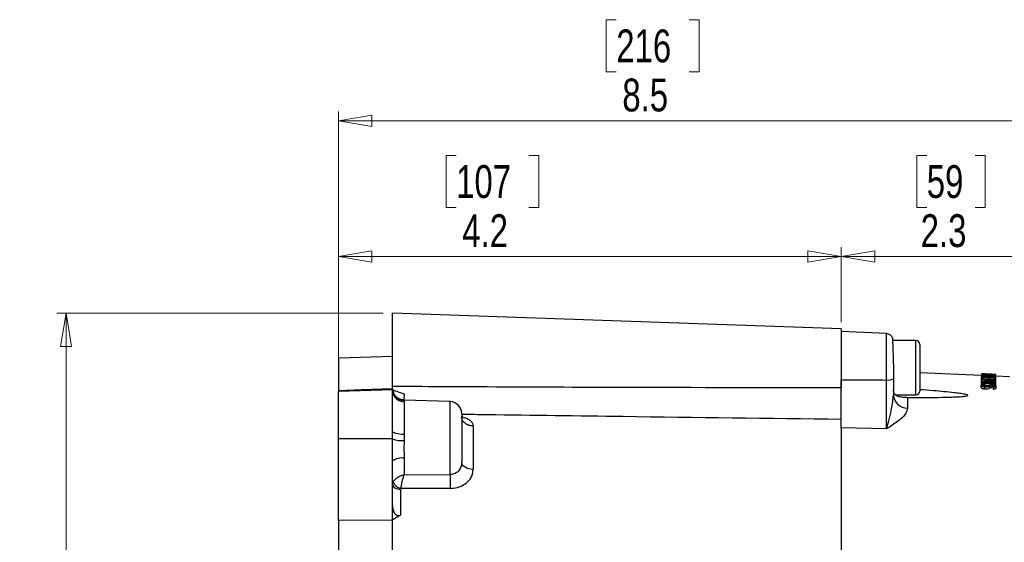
# Model space of a CAD drawing. Header units: inches. Extents: x 0.6 to 16.3, y 0.2 to 11.5.
# Tile 11 of 33: x 8.9 to 13.1, y 6.6 to 8.8. Entities that reach past the tile are written whole.
import ezdxf

# ---------------------------------------------------------------- set-up
doc = ezdxf.new("R2010")
doc.units = ezdxf.units.IN
doc.header["$MEASUREMENT"] = 0
doc.styles.add('SLDTEXTSTYLE0', font='TXT', dxfattribs={"width": 0.75})
doc.dimstyles.new('SLDDIMSTYLE0', dxfattribs={"dimtxt": 0.137795, "dimasz": 0.14, "dimexe": 0, "dimexo": 0.0625, "dimgap": 0.034449, "dimtad": 0, "dimtih": 1, "dimtoh": 1, "dimdec": 1, "dimlfac": 2, "dimrnd": 1e-09, "dimzin": 12, "dimdsep": 46, "dimtxsty": 'SLDTEXTSTYLE0', "dimblk1": 'CLOSED', "dimblk2": 'CLOSED', "dimsah": 1, "dimcen": 0.09, "dimadec": 0, "dimazin": 3, "dimtfac": 1, "dimtdec": 1, "dimtofl": 0, "dimtmove": 0, "dimatfit": 3, "dimldrblk": 'CLOSED', "dimfxl": 0, "dimfrac": 2, "dimtolj": 1, "dimtzin": 12, "dimarcsym": 0})
doc.dimstyles.new('SLDDIMSTYLE1', dxfattribs={"dimtxt": 0.137795, "dimasz": 0.14, "dimexe": 0, "dimexo": 0.0625, "dimgap": 0.034449, "dimtad": 1, "dimdec": 1, "dimlfac": 2, "dimrnd": 1e-09, "dimzin": 12, "dimdsep": 46, "dimtxsty": 'SLDTEXTSTYLE0', "dimblk1": 'CLOSED', "dimblk2": 'CLOSED', "dimsah": 1, "dimcen": 0.09, "dimadec": 0, "dimazin": 3, "dimtfac": 1, "dimtdec": 1, "dimtofl": 0, "dimtmove": 0, "dimatfit": 3, "dimldrblk": 'CLOSED', "dimfxl": 0, "dimfrac": 2, "dimtolj": 1, "dimtzin": 12, "dimarcsym": 0})
doc.dimstyles.new('SLDDIMSTYLE2', dxfattribs={"dimtxt": 0.137795, "dimasz": 0.14, "dimexe": 0, "dimexo": 0.0625, "dimgap": 0.034449, "dimtad": 1, "dimdec": 1, "dimlfac": 2, "dimrnd": 1e-09, "dimzin": 12, "dimdsep": 46, "dimtxsty": 'SLDTEXTSTYLE0', "dimblk1": 'CLOSED', "dimblk2": 'CLOSED', "dimsah": 1, "dimcen": 0.09, "dimadec": 0, "dimazin": 3, "dimtfac": 1, "dimtofl": 0, "dimtmove": 0, "dimatfit": 3, "dimldrblk": 'CLOSED', "dimfxl": 0, "dimfrac": 2, "dimtolj": 1, "dimtzin": 12, "dimarcsym": 0})

# ---------------------------------------------------------------- blocks, each defined once
blk = doc.blocks.new('_Closed')
at = {"color": 0, "linetype": 'ByBlock', "lineweight": -2}
for p, q in [((-1, 0.166667), (0, 0)), ((-1, 0.166667), (-1, -0.166667)), ((0, 0), (-1, -0.166667)), ((0, 0), (-1, 0))]:
    blk.add_line(p, q, dxfattribs=at)
blk = doc.blocks.new('_D')
at = {"color": 7, "linetype": 'Continuous', "lineweight": 0}
for p, q in [((10.4674, 7.5738), (9.0962, 7.5738)), ((9.1355, 7.5738), (9.1355, 6.1943)), ((8.9828, 6.1663), (8.9408, 6.1663)), ((8.9408, 6.1663), (8.9408, 5.9476)), ((9.2883, 6.1663), (9.3302, 6.1663)), ((9.3302, 6.1663), (9.3302, 5.9476)), ((8.9408, 5.9476), (8.9828, 5.9476)), ((9.3302, 5.9476), (9.2883, 5.9476)), ((9.1355, 4.3897), (9.1355, 5.7414)), ((10.327, 4.3897), (9.0962, 4.3897))]:
    blk.add_line(p, q, dxfattribs=at)
at = {"color": 7, "linetype": 'Continuous', "lineweight": 18, "xscale": 0.14, "yscale": 0.14}
for p, rotation in [((9.1355, 7.5738, -0.2228), 90.0000000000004), ((9.1355, 4.3897, -0.2228), 270.0000000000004)]:
    blk.add_blockref('_Closed', p, dxfattribs=dict(at, rotation=rotation))
at = {"color": 7, "linetype": 'Continuous', "lineweight": 18, "char_height": 0.1378, "attachment_point": 1, "style": 'SLDTEXTSTYLE0'}
for s, insert in [('162', (8.9828, 6.1252)), ('6.4', (9.0083, 5.9191))]:
    blk.add_mtext(s, dxfattribs=dict(at, insert=insert))
blk = doc.blocks.new('_D_1')
at = {"color": 7, "linetype": 'Continuous', "lineweight": 0}
for p, q in [((10.7737, 8.2359), (10.7317, 8.2359)), ((10.7317, 8.2359), (10.7317, 8.0172)), ((11.0792, 8.2359), (11.1212, 8.2359)), ((11.1212, 8.2359), (11.1212, 8.0172)), ((10.7317, 8.0172), (10.7737, 8.0172)), ((11.1212, 8.0172), (11.0792, 8.0172)), ((10.2801, 6.7418), (10.2801, 7.8504)), ((12.3911, 7.5348), (12.3911, 7.8504)), ((12.3911, 7.811), (10.2801, 7.811))]:
    blk.add_line(p, q, dxfattribs=at)
at = {"color": 7, "linetype": 'Continuous', "lineweight": 18, "xscale": 0.14, "yscale": 0.14, "rotation": 180.0000000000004}
blk.add_blockref('_Closed', (10.2801, 7.811, -0.2228), dxfattribs=at)
at = {"color": 7, "linetype": 'Continuous', "lineweight": 18, "xscale": 0.14, "yscale": 0.14}
blk.add_blockref('_Closed', (12.3911, 7.811, -0.2228), dxfattribs=at)
at = {"color": 7, "linetype": 'Continuous', "lineweight": 18, "char_height": 0.1378, "attachment_point": 1, "style": 'SLDTEXTSTYLE0'}
for s, insert in [('107', (10.7737, 8.1948)), ('4.2', (10.7992, 7.9886))]:
    blk.add_mtext(s, dxfattribs=dict(at, insert=insert))
blk = doc.blocks.new('_D_2')
at = {"color": 7, "linetype": 'Continuous', "lineweight": 0}
for p, q in [((11.446, 8.8057), (11.404, 8.8057)), ((11.404, 8.8057), (11.404, 8.587)), ((11.7515, 8.8057), (11.7935, 8.8057)), ((11.7935, 8.8057), (11.7935, 8.587)), ((11.404, 8.587), (11.446, 8.587)), ((11.7935, 8.587), (11.7515, 8.587)), ((10.2801, 7.0845), (10.2801, 8.4202)), ((14.5401, 5.615), (14.5401, 8.4202)), ((14.5401, 8.3808), (10.2801, 8.3808))]:
    blk.add_line(p, q, dxfattribs=at)
at = {"color": 7, "linetype": 'Continuous', "lineweight": 18, "xscale": 0.14, "yscale": 0.14, "rotation": 180.0000000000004}
blk.add_blockref('_Closed', (10.2801, 8.3808, -0.2228), dxfattribs=at)
at = {"color": 7, "linetype": 'Continuous', "lineweight": 18, "xscale": 0.14, "yscale": 0.14}
blk.add_blockref('_Closed', (14.5401, 8.3808, -0.2228), dxfattribs=at)
at = {"color": 7, "linetype": 'Continuous', "lineweight": 18, "char_height": 0.1378, "attachment_point": 1, "style": 'SLDTEXTSTYLE0'}
for s, insert in [('216', (11.446, 8.7646)), ('8.5', (11.4715, 8.5584))]:
    blk.add_mtext(s, dxfattribs=dict(at, insert=insert))
blk = doc.blocks.new('_D_3')
at = {"color": 7, "linetype": 'Continuous', "lineweight": 0}
for p, q in [((12.7498, 8.2359), (12.7078, 8.2359)), ((12.7078, 8.2359), (12.7078, 8.0172)), ((12.9534, 8.2359), (12.9954, 8.2359)), ((12.9954, 8.2359), (12.9954, 8.0172)), ((12.7078, 8.0172), (12.7498, 8.0172)), ((12.9954, 8.0172), (12.9534, 8.0172)), ((12.3911, 7.5348), (12.3911, 7.8504)), ((13.5541, 6.0396), (13.5541, 7.8504)), ((13.5541, 7.811), (12.3911, 7.811))]:
    blk.add_line(p, q, dxfattribs=at)
at = {"color": 7, "linetype": 'Continuous', "lineweight": 18, "xscale": 0.14, "yscale": 0.14, "rotation": 180.0000000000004}
blk.add_blockref('_Closed', (12.3911, 7.811, -0.2228), dxfattribs=at)
at = {"color": 7, "linetype": 'Continuous', "lineweight": 18, "xscale": 0.14, "yscale": 0.14}
blk.add_blockref('_Closed', (13.5541, 7.811, -0.2228), dxfattribs=at)
at = {"color": 7, "linetype": 'Continuous', "lineweight": 18, "char_height": 0.1378, "attachment_point": 1, "style": 'SLDTEXTSTYLE0'}
for s, insert in [('59', (12.7498, 8.1948)), ('2.3', (12.7243, 7.9886))]:
    blk.add_mtext(s, dxfattribs=dict(at, insert=insert))

msp = doc.modelspace()

# ---------------------------------------------------------------- linework, layer by layer
at = {"color": 7, "linetype": 'Continuous', "lineweight": 25}
for p, q in [((12.3911, 7.508), (10.5068, 7.5738)), ((10.5068, 7.2666), (10.5068, 7.5738)), ((12.3911, 7.508), (12.3911, 7.3368)), ((12.5809, 7.4872), (12.3911, 7.4955)), ((12.7041, 7.4585), (12.6064, 7.4585)), ((12.7206, 7.442), (12.7206, 7.2462)), ((10.5068, 7.3915), (10.2801, 7.3836)), ((10.2801, 7.3836), (10.2801, 7.2491)), ((12.3911, 7.3373), (12.3911, 7.2933)), ((12.6096, 7.3404), (12.6096, 7.2979)), ((12.9798, 7.3111), (12.7206, 7.3224)), ((12.9796, 7.3186), (13.0073, 7.3174)), ((12.3911, 7.2933), (12.3911, 7.2609)), ((12.6096, 7.2979), (12.6096, 7.2295)), ((12.9796, 7.3101), (12.9796, 7.3099)), ((12.9798, 7.3075), (12.9798, 7.307)), ((12.9799, 7.2702), (12.9799, 7.2789)), ((13.0338, 7.3057), (12.98, 7.308)), ((12.98, 7.3073), (13.0338, 7.305)), ((12.98, 7.2986), (12.98, 7.3073)), ((12.98, 7.3024), (12.98, 7.3017)), ((12.98, 7.2994), (12.98, 7.2986)), ((13.04, 7.2931), (12.98, 7.2957)), ((12.98, 7.2946), (13.0271, 7.2926)), ((12.98, 7.286), (12.98, 7.2946)), ((12.98, 7.2803), (12.98, 7.2856)), ((13.04, 7.3013), (12.9801, 7.3038)), ((12.9801, 7.2978), (12.9862, 7.2976)), ((12.9862, 7.3027), (13.0093, 7.3017)), ((12.9862, 7.294), (12.9862, 7.3027)), ((12.9991, 7.3112), (12.9991, 7.314)), ((13.0073, 7.3139), (13.0073, 7.3174)), ((13.0084, 7.3113), (13.0084, 7.3163)), ((13.0093, 7.2966), (13.0154, 7.2963)), ((13.0134, 7.3171), (13.0334, 7.3163)), ((13.0154, 7.3014), (13.0339, 7.3006)), ((13.0154, 7.2928), (13.0154, 7.3014)), ((13.0236, 7.3114), (13.0236, 7.3148)), ((13.0399, 7.281), (13.0337, 7.2813)), ((13.0399, 7.3072), (13.0338, 7.3075)), ((13.0338, 7.3015), (13.0338, 7.305)), ((13.0338, 7.303), (13.04, 7.3027)), ((13.0338, 7.2955), (13.04, 7.2953)), ((13.0396, 7.311), (13.0396, 7.3156)), ((13.0399, 7.3072), (13.0399, 7.3109)), ((13.0973, 7.306), (13.0399, 7.3085)), ((13.0399, 7.2723), (13.0399, 7.281)), ((13.04, 7.2926), (13.04, 7.3013)), ((13.04, 7.2845), (13.04, 7.2931)), ((13.04, 7.2843), (13.04, 7.2929)), ((13.04, 7.2866), (13.04, 7.2926)), ((13.04, 7.2843), (13.04, 7.2845)), ((10.5068, 7.2517), (10.2801, 7.2437)), ((10.2801, 7.0451), (10.2801, 7.2437)), ((10.5068, 7.2517), (10.5068, 7.2666)), ((10.5068, 7.2491), (10.5068, 7.2517)), ((10.5068, 7.0776), (10.5068, 7.2491)), ((12.3911, 7.2498), (12.3911, 7.249)), ((12.9782, 7.2609), (12.9782, 7.2696)), ((12.9943, 7.2551), (12.9943, 7.2638)), ((12.9944, 7.2639), (12.9944, 7.2726)), ((12.9944, 7.2696), (13.011, 7.2689)), ((13.0137, 7.2585), (13.0137, 7.2672)), ((13.0137, 7.2585), (13.0197, 7.2605)), ((13.0197, 7.2605), (13.0197, 7.2692)), ((13.0273, 7.2554), (13.031, 7.2538)), ((13.0275, 7.2613), (13.0275, 7.27)), ((13.031, 7.2538), (13.031, 7.2625)), ((13.0336, 7.2731), (13.0398, 7.2729)), ((13.0398, 7.2678), (13.0398, 7.2729)), ((13.0398, 7.2673), (13.0399, 7.2723)), ((13.0399, 7.2744), (13.0399, 7.2757)), ((13.0412, 7.258), (13.0412, 7.2667)), ((10.7485, 7.2017), (10.5546, 7.2085)), ((10.5549, 7.2065), (10.5551, 7.201)), ((10.5551, 7.201), (10.5551, 7.064)), ((12.6205, 7.2297), (12.7041, 7.2297)), ((12.6694, 7.2191), (12.6694, 7.1749)), ((10.7968, 7.1517), (10.7968, 6.9484)), ((10.5068, 7.0451), (10.5068, 7.0776)), ((10.8451, 7.0988), (10.8451, 6.9169)), ((12.5809, 7.087), (12.3911, 7.091)), ((12.3911, 7.091), (12.3911, 5.9184)), ((10.5068, 7.0451), (10.2801, 7.0451)), ((10.2801, 6.7024), (10.2801, 7.0451)), ((10.5068, 6.9526), (10.5068, 7.0451)), ((10.5068, 6.775), (10.5068, 6.9526)), ((10.5551, 6.9641), (10.5551, 6.8946)), ((10.5551, 6.8946), (10.7485, 6.8955)), ((10.5412, 6.8374), (10.5406, 6.8338)), ((10.5406, 6.8338), (10.5406, 6.7252)), ((10.7485, 6.8374), (10.5412, 6.8374)), ((10.5068, 6.7043), (10.5068, 6.775)), ((10.5068, 6.7043), (10.2801, 6.7024)), ((10.2801, 6.7024), (10.2801, 6.3862)), ((10.5068, 6.5667), (10.5068, 6.7043))]:
    msp.add_line(p, q, dxfattribs=at)
at = {"color": 8, "linetype": 'Continuous', "lineweight": 25}
for p, q in [((12.5809, 7.2925), (12.5809, 7.4872)), ((12.7041, 7.2297), (12.7041, 7.4585)), ((13.0073, 7.3139), (13.0073, 7.3172)), ((10.5547, 7.2342), (10.5546, 7.2084)), ((10.7485, 6.8955), (10.7485, 7.2017))]:
    msp.add_line(p, q, dxfattribs=at)
at = {"color": 7, "linetype": 'Continuous', "lineweight": 25, "flags": 128}
for points in [[(13.0395, 7.3162), (13.0245, 7.3169), (13.0096, 7.3175), (12.9946, 7.3182), (12.9796, 7.3188)], [(13.0337, 7.278), (13.0202, 7.2786), (13.0068, 7.2791), (12.9933, 7.2797), (12.9799, 7.2803)], [(12.9799, 7.2789), (12.9933, 7.2783), (13.0068, 7.2778), (13.0202, 7.2772), (13.0337, 7.2766)], [(12.98, 7.2856), (12.9949, 7.285), (13.0099, 7.2843), (13.0249, 7.2837), (13.0399, 7.283)], [(13.0399, 7.2843), (13.0281, 7.2848), (13.0163, 7.2853), (13.0045, 7.2858), (12.9927, 7.2863)], [(10.2801, 7.2491), (10.3782, 7.2525), (10.5068, 7.257)], [(10.5551, 7.064), (10.5455, 7.0643), (10.5365, 7.0652), (10.5281, 7.0665), (10.5208, 7.0681), (10.5149, 7.0702), (10.5104, 7.0725), (10.5077, 7.075), (10.5068, 7.0776)], [(10.8451, 6.9169), (10.8355, 6.9177), (10.8265, 6.9196), (10.8181, 6.9226), (10.8108, 6.9265), (10.8049, 6.9312), (10.8004, 6.9366), (10.7977, 6.9424), (10.7968, 6.9484)], [(10.5068, 6.8534), (10.5074, 6.8496), (10.5093, 6.846), (10.5124, 6.8427), (10.5166, 6.8398), (10.5217, 6.8373), (10.5276, 6.8355), (10.5339, 6.8343), (10.5406, 6.8338)]]:
    msp.add_lwpolyline(points, dxfattribs=at)
at = {"color": 7, "linetype": 'Continuous', "lineweight": 25}
for centre, radius, start, end in [((12.5796, 7.4572), 0.03, 19.3623, 87.5), ((12.7041, 7.442), 0.0165, 0, 90), ((12.5876, 7.3358), 0.0438, 261.2024, 300.1379), ((10.5563, 7.2561), 0.0497, 185.177, 268.3818), ((10.5558, 7.25), 0.049, 181.0678, 269.1271), ((12.7041, 7.2462), 0.0165, 270, 0), ((10.7468, 7.1517), 0.05, 360, 88), ((12.6681, 7.2334), 0.0586, 183.8565, 271.2862), ((10.5461, 7.1459), 0.1081, 248.6809, 274.6462), ((10.544, 6.9039), 0.0612, 79.5896, 127.4203), ((11.7858, 6.8664), 1.0376, 178.3937, 181.6063), ((10.5472, 6.878), 0.041, 200.8829, 261.5723)]:
    msp.add_arc(centre, radius, start, end, dxfattribs=at)
msp.add_ellipse((13.2912, 6.1261), major_axis=(3.2093, 0), ratio=0.362291, start_param=2.600356, end_param=2.621146, dxfattribs=at)
for points, knots in [([(12.6071, 7.4678), (12.607, 7.4682), (12.6064, 7.4703), (12.6062, 7.4599), (12.6069, 7.4373), (12.6083, 7.4032), (12.6094, 7.369), (12.6096, 7.3477), (12.6096, 7.3404)], [0, 0, 0, 0, 0.0483399, 0.2591711, 0.4693869, 0.6796787, 0.8905739, 1, 1, 1, 1]), ([(12.9796, 7.3188), (12.9796, 7.3188), (12.9796, 7.3188), (12.9796, 7.3187), (12.9796, 7.3187), (12.9796, 7.3186)], [0, 0, 0, 0, 0.250032, 0.500063, 1, 1, 1, 1]), ([(12.3911, 7.2933), (12.4132, 7.2932), (12.4765, 7.293), (12.5397, 7.2927), (12.5809, 7.2925)], [0, 0, 0, 0, 0.349517, 1, 1, 1, 1]), ([(12.3911, 7.091), (12.3911, 7.0986), (12.3911, 7.1138), (12.3911, 7.1419), (12.3911, 7.173), (12.3911, 7.2066), (12.3911, 7.2416), (12.3911, 7.2708), (12.3911, 7.2879), (12.3911, 7.2933)], [0, 0, 0, 0, 0.1547091, 0.3094177, 0.4641301, 0.6188424, 0.7734975, 0.9281531, 1, 1, 1, 1]), ([(12.5809, 7.087), (12.5809, 7.0912), (12.581, 7.1027), (12.5811, 7.1252), (12.5811, 7.1548), (12.5811, 7.1875), (12.5811, 7.2219), (12.581, 7.2574), (12.5809, 7.2808), (12.5809, 7.2925)], [0, 0, 0, 0, 0.086084, 0.238366, 0.390647, 0.542983, 0.695319, 0.847659, 1, 1, 1, 1]), ([(13.0399, 7.311), (13.0349, 7.3114), (13.0249, 7.3123), (13.0048, 7.3141), (12.9898, 7.3153), (12.9798, 7.3162)], [0, 0, 0, 0, 0.2500008, 0.5000016, 1, 1, 1, 1]), ([(12.9798, 7.3162), (12.9798, 7.3161), (12.9798, 7.316), (12.9798, 7.3159), (12.9798, 7.3158), (12.9798, 7.3157)], [0, 0, 0, 0, 0.250016, 0.500033, 1, 1, 1, 1]), ([(12.9798, 7.3157), (12.9814, 7.3155), (12.9847, 7.3153), (12.9911, 7.3147), (12.9959, 7.3143), (12.9991, 7.314)], [0, 0, 0, 0, 0.250016, 0.500031, 1, 1, 1, 1]), ([(12.9799, 7.2803), (12.9799, 7.2802), (12.9799, 7.28), (12.9799, 7.2795), (12.9799, 7.2791), (12.9799, 7.2789)], [0, 0, 0, 0, 0.250015, 0.50003, 1, 1, 1, 1]), ([(12.9992, 7.3112), (12.9976, 7.3112), (12.9944, 7.3112), (12.988, 7.3111), (12.9832, 7.3111), (12.98, 7.311)], [0, 0, 0, 0, 0.250018, 0.500037, 1, 1, 1, 1]), ([(12.98, 7.311), (12.98, 7.311), (12.98, 7.3108), (12.98, 7.3106), (12.98, 7.3104), (12.98, 7.3103)], [0, 0, 0, 0, 0.250005, 0.5000099, 1, 1, 1, 1]), ([(12.98, 7.3103), (12.985, 7.3104), (12.995, 7.3105), (13.0149, 7.3107), (13.0299, 7.3108), (13.0399, 7.3109)], [0, 0, 0, 0, 0.2500039, 0.5000078, 1, 1, 1, 1]), ([(12.98, 7.308), (12.98, 7.308), (12.98, 7.3079), (12.98, 7.3076), (12.98, 7.3074), (12.98, 7.3073)], [0, 0, 0, 0, 0.250002, 0.500005, 1, 1, 1, 1]), ([(12.98, 7.2957), (12.98, 7.2956), (12.98, 7.2955), (12.98, 7.2951), (12.98, 7.2948), (12.98, 7.2946)], [0, 0, 0, 0, 0.250003, 0.500005, 1, 1, 1, 1]), ([(13.0271, 7.2926), (13.0232, 7.2921), (13.0153, 7.2911), (12.9996, 7.2889), (12.9878, 7.2871), (12.98, 7.2859)], [0, 0, 0, 0, 0.2500053, 0.5000106, 1, 1, 1, 1]), ([(12.98, 7.2859), (12.98, 7.2859), (12.98, 7.2858), (12.98, 7.2857), (12.98, 7.2857), (12.98, 7.2856)], [0, 0, 0, 0, 0.250008, 0.500017, 1, 1, 1, 1]), ([(12.9801, 7.3038), (12.9801, 7.3034), (12.9801, 7.3024), (12.9801, 7.3005), (12.9801, 7.2989), (12.9801, 7.2978)], [0, 0, 0, 0, 0.250029, 0.500057, 1, 1, 1, 1]), ([(12.9862, 7.2976), (12.9862, 7.298), (12.9862, 7.2989), (12.9862, 7.3006), (12.9862, 7.3019), (12.9862, 7.3027)], [0, 0, 0, 0, 0.25002, 0.500041, 1, 1, 1, 1]), ([(12.9927, 7.2863), (12.9967, 7.2869), (13.0045, 7.2881), (13.0203, 7.2904), (13.0321, 7.2919), (13.04, 7.2929)], [0, 0, 0, 0, 0.250005, 0.50001, 1, 1, 1, 1]), ([(12.9991, 7.314), (12.9991, 7.3138), (12.9991, 7.3134), (12.9991, 7.3125), (12.9992, 7.3118), (12.9992, 7.3112)], [0, 0, 0, 0, 0.250027, 0.500055, 1, 1, 1, 1]), ([(13.0052, 7.3135), (13.0072, 7.3133), (13.011, 7.313), (13.0186, 7.3123), (13.0244, 7.3118), (13.0282, 7.3115)], [0, 0, 0, 0, 0.250019, 0.500038, 1, 1, 1, 1]), ([(13.0053, 7.3113), (13.0053, 7.3115), (13.0053, 7.3119), (13.0053, 7.3126), (13.0053, 7.3132), (13.0052, 7.3135)], [0, 0, 0, 0, 0.25002, 0.500041, 1, 1, 1, 1]), ([(13.0282, 7.3115), (13.0263, 7.3114), (13.0225, 7.3114), (13.0148, 7.3114), (13.0091, 7.3113), (13.0053, 7.3113)], [0, 0, 0, 0, 0.250022, 0.500044, 1, 1, 1, 1]), ([(13.0073, 7.3174), (13.0073, 7.3174), (13.0073, 7.3174), (13.0073, 7.3173), (13.0073, 7.3172), (13.0073, 7.3172)], [0, 0, 0, 0, 0.25003, 0.500059, 1, 1, 1, 1]), ([(13.0073, 7.3172), (13.0073, 7.3171), (13.0073, 7.317), (13.0075, 7.3167), (13.008, 7.3165), (13.0084, 7.3163)], [0, 0, 0, 0, 0.250191, 0.500446, 1, 1, 1, 1]), ([(13.0084, 7.3163), (13.0093, 7.3161), (13.0106, 7.3158), (13.015, 7.3154), (13.0192, 7.3151), (13.0222, 7.3149), (13.0236, 7.3148)], [0, 0, 0, 0, 0.382509, 0.548749, 0.794402, 1, 1, 1, 1]), ([(13.0093, 7.3017), (13.0093, 7.3013), (13.0093, 7.3005), (13.0093, 7.2988), (13.0093, 7.2975), (13.0093, 7.2966)], [0, 0, 0, 0, 0.2500203, 0.5000406, 1, 1, 1, 1]), ([(13.0236, 7.3152), (13.0222, 7.3153), (13.0199, 7.3154), (13.0171, 7.3157), (13.0152, 7.3159), (13.0133, 7.3162), (13.0133, 7.3165), (13.0134, 7.3166)], [0, 0, 0, 0, 0.195898, 0.328385, 0.460051, 0.6176, 1, 1, 1, 1]), ([(13.0134, 7.3166), (13.0134, 7.3167), (13.0134, 7.3168), (13.0134, 7.3169), (13.0134, 7.3171), (13.0134, 7.3171)], [0, 0, 0, 0, 0.250031, 0.500062, 1, 1, 1, 1]), ([(13.0154, 7.2963), (13.0154, 7.2968), (13.0154, 7.2977), (13.0154, 7.2994), (13.0154, 7.3006), (13.0154, 7.3014)], [0, 0, 0, 0, 0.25002, 0.500041, 1, 1, 1, 1]), ([(13.0335, 7.3157), (13.0335, 7.3156), (13.0336, 7.3154), (13.0325, 7.3152), (13.0306, 7.3151), (13.028, 7.3151), (13.0255, 7.3152), (13.024, 7.3152), (13.0236, 7.3152)], [0, 0, 0, 0, 0.279752, 0.476574, 0.635337, 0.767718, 0.946441, 1, 1, 1, 1]), ([(13.0236, 7.3148), (13.0264, 7.3147), (13.0303, 7.3146), (13.0354, 7.3147), (13.0373, 7.3148), (13.0385, 7.3149), (13.0388, 7.315)], [0, 0, 0, 0, 0.392612, 0.569809, 0.925286, 1, 1, 1, 1]), ([(13.0334, 7.3163), (13.0334, 7.3162), (13.0334, 7.3162), (13.0334, 7.316), (13.0335, 7.3158), (13.0335, 7.3157)], [0, 0, 0, 0, 0.250031, 0.500062, 1, 1, 1, 1]), ([(13.0337, 7.2813), (13.0337, 7.281), (13.0337, 7.2805), (13.0337, 7.2794), (13.0337, 7.2785), (13.0337, 7.278)], [0, 0, 0, 0, 0.250016, 0.500033, 1, 1, 1, 1]), ([(13.0338, 7.3075), (13.0338, 7.3074), (13.0338, 7.3071), (13.0338, 7.3065), (13.0338, 7.306), (13.0338, 7.3057)], [0, 0, 0, 0, 0.250007, 0.500014, 1, 1, 1, 1]), ([(13.0338, 7.305), (13.0338, 7.3048), (13.0338, 7.3045), (13.0338, 7.3038), (13.0338, 7.3033), (13.0338, 7.303)], [0, 0, 0, 0, 0.250005, 0.50001, 1, 1, 1, 1]), ([(13.0339, 7.3006), (13.0339, 7.3002), (13.0339, 7.2994), (13.0338, 7.2977), (13.0338, 7.2964), (13.0338, 7.2955)], [0, 0, 0, 0, 0.25002, 0.500041, 1, 1, 1, 1]), ([(13.0388, 7.315), (13.0389, 7.315), (13.0392, 7.3152), (13.0397, 7.3154), (13.0396, 7.3156), (13.0396, 7.3157)], [0, 0, 0, 0, 0.25024, 0.500564, 1, 1, 1, 1]), ([(13.0396, 7.3157), (13.0396, 7.3158), (13.0396, 7.3159), (13.0396, 7.316), (13.0395, 7.3162), (13.0395, 7.3162)], [0, 0, 0, 0, 0.250033, 0.500067, 1, 1, 1, 1]), ([(13.0398, 7.2729), (13.0398, 7.2736), (13.0398, 7.275), (13.0398, 7.2777), (13.0398, 7.2797), (13.0399, 7.281)], [0, 0, 0, 0, 0.250039, 0.500079, 1, 1, 1, 1]), ([(13.0399, 7.3109), (13.0399, 7.3109), (13.0399, 7.3109), (13.0399, 7.3109), (13.0399, 7.311), (13.0399, 7.311)], [0, 0, 0, 0, 0.250007, 0.500015, 1, 1, 1, 1]), ([(13.04, 7.3027), (13.04, 7.3031), (13.04, 7.3039), (13.04, 7.3055), (13.04, 7.3065), (13.0399, 7.3072)], [0, 0, 0, 0, 0.250026, 0.500053, 1, 1, 1, 1]), ([(13.0399, 7.283), (13.0399, 7.2831), (13.0399, 7.2834), (13.0399, 7.2838), (13.0399, 7.2841), (13.0399, 7.2843)], [0, 0, 0, 0, 0.250009, 0.500017, 1, 1, 1, 1]), ([(13.04, 7.2953), (13.04, 7.2958), (13.04, 7.2969), (13.04, 7.2989), (13.04, 7.3003), (13.04, 7.3013)], [0, 0, 0, 0, 0.250029, 0.500057, 1, 1, 1, 1]), ([(13.04, 7.2929), (13.04, 7.2929), (13.04, 7.293), (13.04, 7.293), (13.04, 7.2931), (13.04, 7.2931)], [0, 0, 0, 0, 0.2500015, 0.500003, 1, 1, 1, 1]), ([(10.2801, 7.2491), (10.2801, 7.247), (10.2801, 7.2441), (10.2801, 7.2438), (10.2801, 7.2437)], [0, 0, 0, 0, 0.722052, 1, 1, 1, 1]), ([(10.5068, 7.2666), (10.6392, 7.2659), (10.962, 7.2642), (11.5901, 7.2618), (12.0858, 7.2613), (12.3911, 7.2609)], [0, 0, 0, 0, 0.2108319, 0.51394, 1, 1, 1, 1]), ([(10.5068, 7.2517), (10.5068, 7.2516), (10.5069, 7.2509), (10.507, 7.2501), (10.5072, 7.2492), (10.5073, 7.2488), (10.5073, 7.2486), (10.5072, 7.2492), (10.507, 7.2504), (10.507, 7.2507), (10.507, 7.2508)], [0, 0, 0, 0, 0.007171, 0.062285, 0.103438, 0.150117, 0.225711, 0.392482, 0.809105, 1, 1, 1, 1]), ([(10.5068, 7.2517), (10.507, 7.2516), (10.5074, 7.2514), (10.5126, 7.2495), (10.5234, 7.2456), (10.5379, 7.2403), (10.5491, 7.2362), (10.5547, 7.2342)], [0, 0, 0, 0, 0.121696, 0.34231, 0.561877, 0.780929, 1, 1, 1, 1]), ([(10.5546, 7.2089), (10.5535, 7.2088), (10.5482, 7.2084), (10.5394, 7.2111), (10.5293, 7.2159), (10.5217, 7.222), (10.5161, 7.2285), (10.5123, 7.2345), (10.5099, 7.2396), (10.5087, 7.2432), (10.5081, 7.2452), (10.5078, 7.2465), (10.5074, 7.2481), (10.5071, 7.2499), (10.5069, 7.2514), (10.5069, 7.2516), (10.5069, 7.2517)], [0, 0, 0, 0, 0.032688, 0.156012, 0.264557, 0.36056, 0.444263, 0.514954, 0.571124, 0.610315, 0.631826, 0.654639, 0.692463, 0.778997, 0.943388, 1, 1, 1, 1]), ([(12.6694, 7.2191), (12.6655, 7.2191), (12.6557, 7.2192), (12.6392, 7.2202), (12.6222, 7.2252), (12.611, 7.2364), (12.6099, 7.2468), (12.6096, 7.2501)], [0, 0, 0, 0, 0.105786, 0.267307, 0.559998, 0.860093, 1, 1, 1, 1]), ([(12.6694, 7.2191), (12.679, 7.2191), (12.7327, 7.219), (12.8081, 7.2195), (12.8792, 7.2215), (12.9081, 7.2241), (12.9164, 7.2254), (12.92, 7.2264), (12.9216, 7.2271), (12.9223, 7.2279), (12.9221, 7.2286), (12.9211, 7.2295), (12.9174, 7.231), (12.9061, 7.2336), (12.8879, 7.2364), (12.844, 7.2415), (12.7882, 7.2468), (12.7399, 7.2504), (12.7206, 7.2518)], [0, 0, 0, 0, 0.061598, 0.343312, 0.484288, 0.51955, 0.537219, 0.543327, 0.54948, 0.553297, 0.557135, 0.561538, 0.568832, 0.590802, 0.640596, 0.690593, 0.876708, 1, 1, 1, 1]), ([(12.9914, 7.2741), (12.9887, 7.2738), (12.9843, 7.2734), (12.9799, 7.2717), (12.9788, 7.2704), (12.9782, 7.2696)], [0, 0, 0, 0, 0.372957, 0.632513, 1, 1, 1, 1]), ([(12.9782, 7.2696), (12.9786, 7.2689), (12.9793, 7.2677), (12.9819, 7.2661), (12.9858, 7.2648), (12.9902, 7.2642), (12.993, 7.2639), (12.9943, 7.2638)], [0, 0, 0, 0, 0.261134, 0.465693, 0.671637, 0.850901, 1, 1, 1, 1]), ([(12.9782, 7.2609), (12.9786, 7.2602), (12.9792, 7.2593), (12.9808, 7.258), (12.9827, 7.2571), (12.985, 7.2564), (12.9889, 7.2556), (12.9921, 7.2553), (12.9943, 7.2551)], [0, 0, 0, 0, 0.250539, 0.380265, 0.500241, 0.625651, 0.749464, 1, 1, 1, 1]), ([(12.9843, 7.2693), (12.985, 7.2701), (12.9863, 7.2715), (12.9912, 7.2722), (12.9938, 7.2725), (12.9944, 7.2726)], [0, 0, 0, 0, 0.469311, 0.888338, 1, 1, 1, 1]), ([(12.9944, 7.2654), (12.9929, 7.2656), (12.9906, 7.2659), (12.9877, 7.2665), (12.9856, 7.2675), (12.9849, 7.2684), (12.9844, 7.2691), (12.9843, 7.2693)], [0, 0, 0, 0, 0.268325, 0.422553, 0.57814, 0.892006, 1, 1, 1, 1]), ([(12.9944, 7.2726), (12.9941, 7.2727), (12.9936, 7.273), (12.9926, 7.2735), (12.9919, 7.2739), (12.9914, 7.2741)], [0, 0, 0, 0, 0.250029, 0.500059, 1, 1, 1, 1]), ([(12.9943, 7.2638), (12.9963, 7.2639), (13.0004, 7.264), (13.007, 7.2648), (13.0109, 7.2661), (13.0132, 7.267), (13.0137, 7.2672)], [0, 0, 0, 0, 0.253807, 0.510207, 0.883026, 1, 1, 1, 1]), ([(12.9943, 7.2551), (12.9963, 7.2552), (13.0003, 7.2553), (13.0078, 7.2562), (13.0114, 7.2575), (13.0137, 7.2585)], [0, 0, 0, 0, 0.250515, 0.500293, 1, 1, 1, 1]), ([(13.0003, 7.2658), (12.9999, 7.2657), (12.9987, 7.2656), (12.9966, 7.2654), (12.9951, 7.2654), (12.9944, 7.2654)], [0, 0, 0, 0, 0.252438, 0.692281, 1, 1, 1, 1]), ([(13.0099, 7.2685), (13.0092, 7.2683), (13.0078, 7.2678), (13.0047, 7.2668), (13.0021, 7.2662), (13.0003, 7.2658)], [0, 0, 0, 0, 0.250384, 0.50092, 1, 1, 1, 1]), ([(13.0181, 7.271), (13.0174, 7.2708), (13.0159, 7.2704), (13.013, 7.2697), (13.0112, 7.269), (13.0099, 7.2685)], [0, 0, 0, 0, 0.250278, 0.500662, 1, 1, 1, 1]), ([(13.0137, 7.2672), (13.0142, 7.2673), (13.0152, 7.2677), (13.0172, 7.2684), (13.0187, 7.2689), (13.0197, 7.2692)], [0, 0, 0, 0, 0.250048, 0.500104, 1, 1, 1, 1]), ([(13.0273, 7.2715), (13.0264, 7.2715), (13.0243, 7.2716), (13.0211, 7.2714), (13.0191, 7.2711), (13.0181, 7.271)], [0, 0, 0, 0, 0.252735, 0.658812, 1, 1, 1, 1]), ([(13.0197, 7.2692), (13.0203, 7.2694), (13.0215, 7.2697), (13.024, 7.27), (13.0263, 7.27), (13.0275, 7.27)], [0, 0, 0, 0, 0.253851, 0.582163, 1, 1, 1, 1]), ([(13.0197, 7.2605), (13.0208, 7.2608), (13.023, 7.2613), (13.026, 7.2613), (13.0275, 7.2613)], [0, 0, 0, 0, 0.499583, 1, 1, 1, 1]), ([(13.0412, 7.2667), (13.0409, 7.2673), (13.0404, 7.2681), (13.039, 7.2693), (13.0362, 7.2702), (13.0321, 7.2709), (13.0289, 7.2713), (13.0273, 7.2715)], [0, 0, 0, 0, 0.242174, 0.408473, 0.548793, 0.768771, 1, 1, 1, 1]), ([(13.035, 7.2672), (13.0346, 7.2665), (13.0336, 7.2653), (13.0296, 7.2645), (13.0276, 7.2641), (13.0273, 7.2641)], [0, 0, 0, 0, 0.479214, 0.917698, 1, 1, 1, 1]), ([(13.0273, 7.2641), (13.0276, 7.264), (13.0282, 7.2637), (13.0294, 7.2631), (13.0303, 7.2627), (13.031, 7.2625)], [0, 0, 0, 0, 0.250036, 0.500073, 1, 1, 1, 1]), ([(13.0275, 7.27), (13.0285, 7.2699), (13.0302, 7.2697), (13.0323, 7.2693), (13.0337, 7.2688), (13.0345, 7.268), (13.0349, 7.2675), (13.035, 7.2672)], [0, 0, 0, 0, 0.245023, 0.405625, 0.540973, 0.752133, 1, 1, 1, 1]), ([(13.031, 7.2625), (13.0323, 7.2627), (13.035, 7.2632), (13.0389, 7.2643), (13.0403, 7.2657), (13.041, 7.2665), (13.0412, 7.2667)], [0, 0, 0, 0, 0.255192, 0.512867, 0.873632, 1, 1, 1, 1]), ([(13.031, 7.2538), (13.0337, 7.2543), (13.0391, 7.2553), (13.0405, 7.2571), (13.0412, 7.258)], [0, 0, 0, 0, 0.50015, 1, 1, 1, 1]), ([(13.0337, 7.2766), (13.0337, 7.2763), (13.0336, 7.2757), (13.0336, 7.2746), (13.0336, 7.2737), (13.0336, 7.2731)], [0, 0, 0, 0, 0.250021, 0.500043, 1, 1, 1, 1]), ([(12.5809, 7.087), (12.5809, 7.0871), (12.5823, 7.0915), (12.5874, 7.1082), (12.5965, 7.1446), (12.607, 7.19), (12.609, 7.2199), (12.6096, 7.2295)], [0, 0, 0, 0, 0.002149, 0.121993, 0.439187, 0.820898, 1, 1, 1, 1]), ([(12.6694, 7.1749), (12.6678, 7.1676), (12.665, 7.1541), (12.648, 7.1353), (12.6215, 7.1131), (12.5971, 7.0976), (12.581, 7.0871), (12.5809, 7.087)], [0, 0, 0, 0, 0.230363, 0.425013, 0.620254, 0.99841, 1, 1, 1, 1]), ([(10.5549, 7.0381), (10.5547, 7.028), (10.5544, 7.0032), (10.5548, 6.9787), (10.5551, 6.9641)], [0, 0, 0, 0, 0.408425, 1, 1, 1, 1]), ([(10.5551, 7.064), (10.555, 7.0572), (10.555, 7.0486), (10.5549, 7.0399), (10.5549, 7.0381)], [0, 0, 0, 0, 0.797039, 1, 1, 1, 1]), ([(10.7968, 6.9484), (10.7963, 6.9419), (10.7954, 6.9288), (10.7864, 6.912), (10.7725, 6.9005), (10.7589, 6.8959), (10.7509, 6.8956), (10.7485, 6.8955)], [0, 0, 0, 0, 0.249618, 0.498632, 0.715669, 0.914357, 1, 1, 1, 1]), ([(10.7485, 6.8374), (10.7534, 6.8375), (10.7692, 6.8381), (10.7958, 6.8456), (10.8234, 6.8637), (10.8418, 6.8891), (10.844, 6.9079), (10.8451, 6.9169)], [0, 0, 0, 0, 0.093429, 0.308182, 0.53427, 0.777367, 1, 1, 1, 1]), ([(10.5089, 6.8633), (10.5108, 6.8668), (10.5151, 6.8743), (10.5266, 6.8836), (10.5385, 6.8896), (10.5478, 6.8928), (10.5528, 6.8941), (10.555, 6.8946), (10.5551, 6.8946)], [0, 0, 0, 0, 0.249336, 0.532708, 0.755491, 0.890984, 0.996809, 1, 1, 1, 1]), ([(10.5551, 6.8946), (10.555, 6.8946), (10.5543, 6.8928), (10.5528, 6.8886), (10.5499, 6.8801), (10.5462, 6.8674), (10.5428, 6.8516), (10.5417, 6.8419), (10.5412, 6.8374)], [0, 0, 0, 0, 0.003218, 0.1089218, 0.2438147, 0.4667645, 0.749939, 1, 1, 1, 1]), ([(10.5406, 6.7252), (10.5404, 6.7251), (10.5384, 6.7239), (10.5346, 6.7223), (10.5289, 6.7221), (10.5245, 6.7237), (10.519, 6.7276), (10.5125, 6.7373), (10.5077, 6.7542), (10.5071, 6.7678), (10.5068, 6.775)], [0, 0, 0, 0, 0.0079742, 0.0988117, 0.172343, 0.2460431, 0.296833, 0.4556269, 0.7099464, 1, 1, 1, 1])]:
    msp.add_open_spline(points, degree=3, knots=knots, dxfattribs=at)
at = {"color": 8, "linetype": 'Continuous', "lineweight": 25}
for points, knots in [([(10.5546, 7.2082), (10.5546, 7.2083), (10.5545, 7.2094), (10.5547, 7.2079), (10.5549, 7.2065)], [0, 0, 0, 0, 0.08317, 1, 1, 1, 1]), ([(10.7947, 7.1383), (10.8005, 7.1368), (10.8119, 7.1339), (10.8263, 7.127), (10.8372, 7.1188), (10.8439, 7.1092), (10.8447, 7.1023), (10.8451, 7.0988)], [0, 0, 0, 0, 0.214692, 0.427563, 0.620098, 0.8059, 1, 1, 1, 1]), ([(12.3911, 7.1269), (12.0858, 7.1307), (11.5902, 7.137), (11.0587, 7.1442), (10.8326, 7.1473), (10.7968, 7.1478)], [0, 0, 0, 0, 0.574485, 0.932717, 1, 1, 1, 1])]:
    msp.add_open_spline(points, degree=3, knots=knots, dxfattribs=at)
at = {"color": 7, "linetype": 'Continuous', "lineweight": 25}
msp.add_open_spline([(10.8451, 7.0988), (10.8387, 7.0995), (10.8259, 7.101), (10.81, 7.11), (10.7989, 7.1227), (10.7975, 7.1326), (10.7968, 7.1376)], degree=3, dxfattribs=at)

# ---------------------------------------------------------------- dimensions: what is measured, and where the dimension line sits
at = {"color": 7, "linetype": 'Continuous', "lineweight": 18}
for base, p1, p2, dimstyle, picture, middle in [((10.2801, 8.3808), (14.5401, 5.5757), (10.2801, 7.0451), 'SLDDIMSTYLE1', '_D_2', (11.5987, 8.3808)), ((10.2801, 7.811), (12.3911, 7.4955), (10.2801, 6.7024), 'SLDDIMSTYLE1', '_D_1', (10.9264, 7.811)), ((12.3911, 7.811), (13.5541, 6.0002), (12.3911, 7.4955), 'SLDDIMSTYLE2', '_D_3', (12.8516, 7.811))]:
    dim = msp.add_linear_dim(base=base, p1=p1, p2=p2, dimstyle=dimstyle, dxfattribs=at)
    dim.commit()
    dim.dimension.update_dxf_attribs({"geometry": picture, "text_midpoint": middle, "dimtype": 160})
dim = msp.add_linear_dim(base=(9.1355, 4.3897), p1=(10.5068, 7.5738), p2=(10.3664, 4.3897), angle=90, dimstyle='SLDDIMSTYLE0', dxfattribs=at)
dim.commit()
dim.dimension.update_dxf_attribs({"geometry": '_D', "text_midpoint": (9.1355, 5.9679), "dimtype": 160})

doc.saveas('drawing.dxf')
